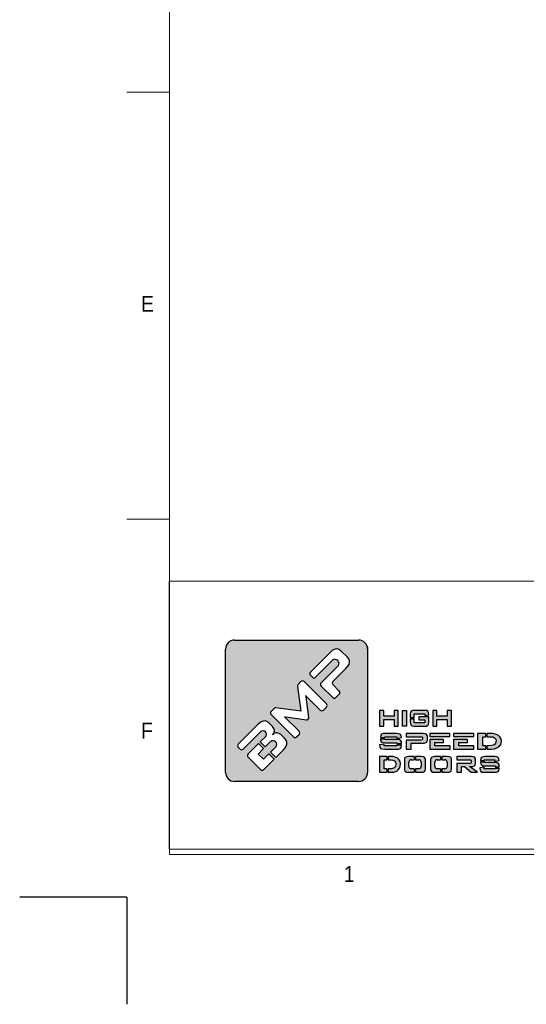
# Model space of a CAD drawing. Header units: inches. Extents: x 0 to 13926, y 0 to 5002.
# Tile 5 of 9: x 6967 to 7912, y 0 to 1839. Entities that reach past the tile are written whole.
import ezdxf

# ---------------------------------------------------------------- set-up
doc = ezdxf.new("R2010")
doc.units = ezdxf.units.IN
doc.header["$MEASUREMENT"] = 0
doc.layers.add('FORMAT', color=7, linetype='Continuous')
doc.styles.add('SLDTEXTSTYLE0', font='GOTHIC.TTF', dxfattribs={"width": 0.913})

# ---------------------------------------------------------------- blocks, each defined once
blk = doc.blocks.new('A$C7C9C4F3F')
at = {"color": 7, "lineweight": 5}
blk.add_line((0, 1765.8), (199.3, 1765.8), dxfattribs=at)
at = {"layer": 'FORMAT', "color": 7, "lineweight": 5}
for p, q in [((199.3, 11304.4), (199.3, 199.3)), ((0, 3758.8), (199.3, 3758.8)), ((199.3, 199.3), (16199.3, 199.3))]:
    blk.add_line(p, q, dxfattribs=at)
at = {"color": 7, "lineweight": 5, "char_height": 73.8, "attachment_point": 1, "style": 'SLDTEXTSTYLE0'}
for s, insert in [('E', (66.4, 2808)), ('1', (1011.8, 145.3))]:
    blk.add_mtext(s, dxfattribs=dict(at, insert=insert))
at = {"layer": 'FORMAT', "color": 7, "lineweight": 5, "insert": (66.4, 815), "char_height": 73.8, "attachment_point": 1, "style": 'SLDTEXTSTYLE0'}
blk.add_mtext('F', dxfattribs=at)

msp = doc.modelspace()

# ---------------------------------------------------------------- hatches: boundary and pattern name
at = {"linetype": 'Continuous'}
h = msp.add_hatch(color=256, dxfattribs=at)
h.set_gradient(color1=(8, 89, 3), color2=(8, 89, 2), one_color=1)
h.paths.add_polyline_path([(7615.9, 433.4), (7615.9, 663.9, 0.414214), (7599.1, 680.7), (7367.5, 680.7, 0.414214), (7350.6, 663.9), (7350.6, 433.4, 0.414214), (7367.5, 416.6), (7599.1, 416.6, 0.414214)])
h.paths.add_polyline_path([(7673.2, 520), (7673.2, 549.4), (7665.5, 549.4), (7665.5, 538.4), (7646, 538.4), (7646, 549.4), (7638.3, 549.4), (7638.3, 520), (7646, 520), (7646, 532.2), (7665.5, 532.2), (7665.5, 520)])
h.paths.add_polyline_path([(7688.8, 520), (7688.8, 549.4), (7681, 549.4), (7681, 520)])
h.paths.add_polyline_path([(7703.1, 526.4), (7703.1, 533.6), (7695.4, 533.6), (7695.4, 527.2), (7695.7, 524.3), (7697, 521.5), (7698.9, 520.5), (7703, 520), (7722.6, 520), (7725.8, 520.2), (7728.5, 521.5), (7729.6, 523.2), (7730.2, 527.2), (7730.2, 537.5), (7711.8, 537.5), (7711.8, 531.6), (7722.6, 531.6), (7722.6, 526.4)])
h.paths.add_polyline_path([(7730.2, 542.5), (7729.9, 545.1), (7728.5, 547.8), (7726.6, 548.9), (7722.6, 549.4), (7703, 549.4), (7699.7, 549.1), (7697, 547.8), (7696, 546.2), (7695.4, 542.2), (7695.4, 536.1), (7703.1, 536.1), (7703.1, 543.2), (7722.6, 543.2), (7722.6, 540.1), (7730.2, 541.3)])
h.paths.add_polyline_path([(7745.1, 538.4), (7745.1, 549.4), (7737.4, 549.4), (7737.4, 520), (7745.1, 520), (7745.1, 532.2), (7764.6, 532.2), (7764.6, 520), (7772.3, 520), (7772.3, 549.4), (7764.6, 549.4), (7764.6, 538.4)])
h.paths.add_polyline_path([(7678.6, 502), (7676.7, 504.8), (7674.4, 505.8), (7669.3, 506.3), (7649.2, 506.3), (7645.2, 506.1), (7641.8, 504.8), (7640.5, 503.1), (7639.8, 499.1), (7639.8, 499), (7648.4, 499), (7648.4, 500.3), (7670.2, 500.3), (7670.2, 497.1), (7678.9, 498.5), (7678.9, 499.6)])
h.paths.add_polyline_path([(7677.3, 493.7), (7674.9, 494.8), (7669.8, 495.3), (7648.4, 495.3), (7648.4, 496.5), (7639.8, 496.5), (7639.8, 495.9), (7640.1, 493.1), (7641.8, 490.3), (7644.1, 489.2), (7649.2, 488.7), (7670.6, 488.7), (7670.6, 487.3), (7679.3, 487.3), (7679.3, 488.1), (7679, 490.9)])
h.paths.add_polyline_path([(7678.6, 480.2), (7679.3, 484.2), (7679.3, 484.8), (7670.6, 484.8), (7670.6, 483.3), (7647, 483.3), (7647, 486.6), (7638.3, 485.3), (7638.3, 484.2), (7638.7, 481.2), (7640.3, 478.5), (7642.8, 477.4), (7647.8, 476.9), (7669.8, 476.9), (7673.8, 477.2), (7677.3, 478.5)])
h.paths.add_polyline_path([(7697.5, 476.9), (7697.5, 487.9), (7719, 487.9), (7721.8, 488.1), (7725.5, 489.4), (7726.6, 490.4), (7727.7, 494), (7727.7, 500.3), (7727.5, 502), (7725.5, 504.9), (7723.8, 505.7), (7719, 506.3), (7688, 506.3), (7688, 500.3), (7715.3, 500.3), (7717.7, 500), (7718.3, 498.7), (7718.3, 495.7), (7717.7, 494.3), (7715.3, 493.9), (7688, 493.9), (7688, 476.9)])
h.paths.add_polyline_path([(7769.8, 476.9), (7769.8, 483.3), (7741.5, 483.3), (7741.5, 489.3), (7757.8, 489.3), (7757.8, 495.2), (7731.8, 495.2), (7731.8, 476.9)])
h.paths.add_polyline_path([(7814.5, 476.9), (7814.5, 483.3), (7786.2, 483.3), (7786.2, 489.3), (7802.5, 489.3), (7802.5, 495.2), (7776.5, 495.2), (7776.5, 476.9)])
h.paths.add_polyline_path([(7836.6, 476.9), (7836.6, 483.3), (7830.9, 483.3), (7830.9, 500.2), (7836.6, 500.2), (7836.6, 506.3), (7821.2, 506.3), (7821.2, 476.9)])
h.paths.add_polyline_path([(7857.4, 479.2), (7860.9, 481.4), (7863.5, 484.4), (7863.7, 484.7), (7865.2, 488.1), (7865.6, 491.8), (7865.6, 493.2), (7864.7, 496.9), (7863, 500), (7860.2, 502.6), (7858, 503.8), (7854.3, 505.2), (7849.8, 506.1), (7844.7, 506.3), (7839.1, 506.3), (7839.1, 500.2), (7844.8, 500.2), (7849.4, 499.7), (7853, 498.1), (7855, 495.7), (7855.8, 491.9), (7855.8, 491.6), (7854.8, 487.9), (7852.4, 485.3), (7850.4, 484.4), (7846.3, 483.6), (7840.8, 483.3), (7839.1, 483.3), (7839.1, 476.9), (7842.6, 476.9), (7847.4, 477), (7851.5, 477.5), (7853.4, 477.8)])
h.paths.add_polyline_path([(7814.2, 500.4), (7814.2, 506.3), (7776.5, 506.3), (7776.5, 500.4)])
h.paths.add_polyline_path([(7769.5, 500.4), (7769.5, 506.3), (7731.8, 506.3), (7731.8, 500.4)])
h.paths.add_polyline_path([(7651.7, 457.1), (7651.7, 463.2), (7638.3, 463.2), (7638.3, 433.8), (7651.7, 433.8), (7651.7, 440.2), (7646.8, 440.2), (7646.8, 457.1)])
h.paths.add_polyline_path([(7667.4, 462.1), (7663.5, 463), (7659, 463.2), (7654.2, 463.2), (7654.2, 457.1), (7659.1, 457.1), (7663.2, 456.6), (7666.3, 455), (7668, 452.6), (7668.7, 448.8), (7668.7, 448.5), (7667.9, 444.7), (7665.8, 442.2), (7664, 441.4), (7660.4, 440.5), (7655.6, 440.2), (7654.2, 440.2), (7654.2, 433.8), (7657.1, 433.8), (7661.4, 433.9), (7665, 434.3), (7666.7, 434.7), (7670.2, 436.1), (7673.2, 438.3), (7675.6, 441.3), (7675.7, 441.6), (7677, 445), (7677.4, 448.7), (7677.4, 450.1), (7676.6, 453.8), (7675.1, 456.9), (7672.6, 459.4), (7670.7, 460.7)])
h.paths.add_polyline_path([(7703, 457.1), (7703, 463.2), (7692.8, 463.2), (7689.2, 462.9), (7686.2, 461.7), (7685.1, 459.9), (7684.5, 456), (7684.5, 441), (7684.7, 438.1), (7686.2, 435.4), (7688.3, 434.3), (7692.8, 433.8), (7703, 433.8), (7703, 440.2), (7697.1, 440.2, -0.414214), (7692.9, 444.5), (7692.9, 452.9, -0.414214), (7697.1, 457.1)])
h.paths.add_polyline_path([(7723.9, 458.9), (7722.4, 461.7), (7720.2, 462.7), (7715.7, 463.2), (7705.6, 463.2), (7705.6, 457.1), (7711.5, 457.1, -0.414214), (7715.7, 452.9), (7715.7, 444.5, -0.414214), (7711.5, 440.2), (7705.6, 440.2), (7705.6, 433.8), (7715.7, 433.8), (7719.4, 434.1), (7722.4, 435.4), (7723.5, 437.1), (7724.1, 441), (7724.1, 456)])
h.paths.add_polyline_path([(7751.8, 457.1), (7751.8, 463.2), (7741.5, 463.2), (7738, 462.9), (7735, 461.7), (7733.8, 459.9), (7733.1, 456), (7733.1, 441), (7733.5, 438.1), (7735, 435.4), (7737, 434.3), (7741.5, 433.8), (7751.8, 433.8), (7751.8, 440.2), (7745.9, 440.2, -0.414214), (7741.7, 444.5), (7741.7, 452.9, -0.414214), (7745.9, 457.1)])
h.paths.add_polyline_path([(7772.5, 458.9), (7771, 461.7), (7768.9, 462.7), (7764.5, 463.2), (7754.3, 463.2), (7754.3, 457.1), (7760.2, 457.1, -0.414214), (7764.4, 452.9), (7764.4, 444.5, -0.414214), (7760.2, 440.2), (7754.3, 440.2), (7754.3, 433.8), (7764.5, 433.8), (7768, 434.1), (7771, 435.4), (7772.2, 437.1), (7772.8, 441), (7772.8, 456)])
h.paths.add_polyline_path([(7817.4, 458.9), (7815.7, 461.8), (7814, 462.7), (7809.8, 463.2), (7782.5, 463.2), (7782.5, 457.3), (7806.6, 457.3), (7808.8, 456.9), (7809.3, 455.6), (7809.3, 452.1), (7808.8, 450.8), (7806.6, 450.4), (7782.5, 450.4), (7782.5, 433.8), (7790.9, 433.8), (7790.9, 444.5), (7796.9, 444.5), (7809.5, 433.8), (7820.8, 433.8), (7806.4, 444.5), (7809.8, 444.5), (7812.3, 444.7), (7815.7, 446), (7816.6, 446.9), (7817.5, 450.6), (7817.5, 457.2)])
h.paths.add_polyline_path([(7834.4, 456), (7834.4, 457.2), (7853.6, 457.2), (7853.6, 454), (7861.2, 455.5), (7861.2, 456.5), (7860.9, 458.9), (7859.4, 461.7), (7857.3, 462.7), (7852.9, 463.2), (7835.2, 463.2), (7831.6, 462.9), (7828.6, 461.7), (7827.4, 459.9), (7826.8, 456), (7826.8, 456)])
h.paths.add_polyline_path([(7857.7, 451.7), (7853.2, 452.2), (7834.4, 452.2), (7834.4, 453.4), (7826.8, 453.4), (7826.8, 452.9), (7827.1, 449.9), (7828.6, 447.2), (7830.7, 446.1), (7835.2, 445.6), (7854, 445.6), (7854, 444.2), (7861.6, 444.2), (7861.6, 444.9), (7861.3, 447.8), (7859.8, 450.6)])
h.paths.add_polyline_path([(7861, 437.1), (7861.6, 441), (7861.6, 441.6), (7854, 441.6), (7854, 440.2), (7833.2, 440.2), (7833.2, 443.6), (7825.5, 442.3), (7825.5, 441), (7825.9, 438.2), (7827.3, 435.4), (7829.4, 434.3), (7833.9, 433.8), (7853.2, 433.8), (7856.8, 434.1), (7859.8, 435.4)])
h.paths.add_polyline_path([(7374.6, 486.3), (7411.8, 523.5), (7415.7, 526.7), (7419.3, 528.8), (7422.7, 529.6), (7426.5, 529.1), (7430.2, 527.2), (7432.8, 525), (7438.4, 519.4), (7441, 515.8), (7441.9, 511.8), (7442, 511.2), (7441, 507.1), (7438.4, 503.9), (7441.5, 506.4), (7445.5, 507.4), (7446.3, 507.4), (7450.3, 506.5), (7454, 504.3), (7455.3, 503.2), (7461.1, 497.4), (7463.8, 493.8), (7465.1, 489.9), (7464.9, 486.2), (7463.8, 482.8), (7461.8, 479.2), (7458.9, 475.5), (7456.5, 473), (7444.7, 461.2), (7434.7, 471.2), (7444.9, 481.4, 0.86713), (7435, 491.3), (7424.8, 481.1), (7415.5, 490.5), (7425.7, 500.6, 0.88875), (7416.6, 509.7), (7383.9, 477.1, -0.414214), (7377.9, 477.1), (7374.6, 480.4, -0.414088)], flags=16)
h.paths.add_polyline_path([(7435.9, 547.5), (7441.4, 553.1, -0.234445), (7444.9, 554.3), (7491.6, 548), (7485, 594.3, -0.236379), (7486.2, 597.9), (7491.6, 603.3, -0.414214), (7497.6, 603.3), (7539.2, 561.7, -0.414214), (7539.2, 555.7), (7533.4, 549.9, -0.414418), (7527.4, 549.9), (7501.3, 576.2), (7500.6, 576.9), (7501, 574.9), (7506.5, 536.4, -0.235808), (7505.3, 532.9), (7505.2, 532.8, -0.236783), (7501.6, 531.6), (7463.7, 537.1), (7460.7, 537.6), (7461.7, 536.6), (7487.9, 510.4, -0.414214), (7487.9, 504.4), (7483.4, 500, -0.414214), (7477.5, 500), (7435.9, 541.6, -0.413615)], flags=16)
h.paths.add_polyline_path([(7393, 468), (7412.5, 487.5), (7421.8, 478.1), (7411.7, 467.9), (7421.6, 458), (7431.8, 468.2), (7441.7, 458.2), (7422.2, 438.7, -0.414499), (7416.3, 438.7), (7393, 462, -0.414214)], flags=16)
h.paths.add_polyline_path([(7509.2, 621), (7546.4, 658.1), (7550.1, 661.4), (7553.8, 663.4), (7557.2, 664.3), (7560.9, 663.8), (7564.7, 661.9), (7567.4, 659.6), (7577.6, 649.4), (7580.6, 645.6), (7582.1, 641.9), (7582.2, 639.2), (7581.4, 635.8), (7579.3, 632.1), (7576, 628.4), (7551.2, 603.5, 0.413999), (7551.2, 597.6), (7563.1, 585.6, -0.413728), (7563.1, 579.7), (7556.8, 573.4, -0.414825), (7550.8, 573.3), (7529.3, 594.9, -0.414214), (7529.3, 600.9), (7561.7, 633.3, 0.75715), (7551.3, 643.7), (7518.9, 611.3, -0.414295), (7512.9, 611.3), (7509.2, 615, -0.414088)], flags=16)

# ---------------------------------------------------------------- linework, layer by layer
at = {"lineweight": 5}
for p, q in [((7245.6, 790.5), (8454.9, 790.5)), ((7245.6, 790.5), (7245.6, 290.5)), ((7245.6, 290.5), (8454.9, 290.5)), ((7255.9, 280.2), (8465.2, 280.2))]:
    msp.add_line(p, q, dxfattribs=at)
for p, q in [((7367.5, 680.7), (7599.1, 680.7)), ((7350.6, 433.4), (7350.6, 663.9)), ((7553.8, 663.4), (7550.1, 661.4)), ((7557.2, 664.3), (7553.8, 663.4)), ((7560.9, 663.8), (7557.2, 664.3)), ((7564.7, 661.9), (7560.9, 663.8)), ((7546.4, 658.1), (7509.2, 621)), ((7518.9, 611.3), (7551.3, 643.7)), ((7550.1, 661.4), (7546.4, 658.1)), ((7567.4, 659.6), (7564.7, 661.9)), ((7577.6, 649.4), (7567.4, 659.6)), ((7580.6, 645.6), (7577.6, 649.4)), ((7582.1, 641.9), (7580.6, 645.6)), ((7561.7, 633.3), (7529.3, 600.9)), ((7551.2, 603.5), (7576, 628.4)), ((7576, 628.4), (7579.3, 632.1)), ((7579.3, 632.1), (7581.4, 635.8)), ((7581.4, 635.8), (7582.2, 639.2)), ((7582.2, 639.2), (7582.1, 641.9)), ((7509.2, 615), (7512.9, 611.3)), ((7485, 594.3), (7491.6, 548)), ((7491.6, 603.3), (7486.2, 597.9)), ((7539.2, 561.7), (7497.6, 603.3)), ((7529.3, 594.9), (7550.8, 573.3)), ((7563.1, 585.6), (7551.2, 597.6)), ((7501, 574.9), (7500.6, 576.9)), ((7500.6, 576.9), (7501.3, 576.2)), ((7506.5, 536.4), (7501, 574.9)), ((7501.3, 576.2), (7527.4, 549.9)), ((7556.8, 573.4), (7563.1, 579.7)), ((7441.4, 553.1), (7435.9, 547.5)), ((7491.6, 548), (7444.9, 554.3)), ((7533.4, 549.9), (7539.2, 555.7)), ((7435.9, 541.6), (7477.5, 500)), ((7461.7, 536.6), (7460.7, 537.6)), ((7460.7, 537.6), (7463.7, 537.1)), ((7487.9, 510.4), (7461.7, 536.6)), ((7463.7, 537.1), (7501.6, 531.6)), ((7646, 549.4), (7638.3, 549.4)), ((7638.3, 549.4), (7638.3, 520)), ((7646, 538.4), (7646, 549.4)), ((7665.5, 538.4), (7646, 538.4)), ((7673.2, 549.4), (7665.5, 549.4)), ((7665.5, 549.4), (7665.5, 538.4)), ((7673.2, 520), (7673.2, 549.4)), ((7681, 520), (7681, 549.4)), ((7681, 549.4), (7688.8, 549.4)), ((7688.8, 549.4), (7688.8, 520)), ((7696, 546.2), (7695.4, 542.2)), ((7695.4, 542.2), (7695.4, 536.1)), ((7695.4, 536.1), (7703.1, 536.1)), ((7695.4, 533.6), (7695.4, 527.2)), ((7695.4, 533.6), (7703.1, 533.6)), ((7697, 547.8), (7696, 546.2)), ((7699.7, 549.1), (7697, 547.8)), ((7703, 549.4), (7699.7, 549.1)), ((7722.6, 549.4), (7703, 549.4)), ((7703.1, 536.1), (7703.1, 543.2)), ((7703.1, 543.2), (7722.6, 543.2)), ((7703.1, 526.4), (7703.1, 533.6)), ((7730.2, 537.5), (7711.8, 537.5)), ((7711.8, 537.5), (7711.8, 531.6)), ((7726.6, 548.9), (7722.6, 549.4)), ((7722.6, 543.2), (7722.6, 540.1)), ((7722.6, 540.1), (7730.2, 541.3)), ((7728.5, 547.8), (7726.6, 548.9)), ((7729.9, 545.1), (7728.5, 547.8)), ((7730.2, 542.5), (7729.9, 545.1)), ((7730.2, 541.3), (7730.2, 542.5)), ((7730.2, 527.2), (7730.2, 537.5)), ((7745.1, 549.4), (7737.4, 549.4)), ((7737.4, 549.4), (7737.4, 520)), ((7745.1, 538.4), (7745.1, 549.4)), ((7764.6, 538.4), (7745.1, 538.4)), ((7772.3, 549.4), (7764.6, 549.4)), ((7764.6, 549.4), (7764.6, 538.4)), ((7772.3, 520), (7772.3, 549.4)), ((7411.8, 523.5), (7374.6, 486.3)), ((7415.7, 526.7), (7411.8, 523.5)), ((7419.3, 528.8), (7415.7, 526.7)), ((7422.7, 529.6), (7419.3, 528.8)), ((7426.5, 529.1), (7422.7, 529.6)), ((7430.2, 527.2), (7426.5, 529.1)), ((7432.8, 525), (7430.2, 527.2)), ((7438.4, 519.4), (7432.8, 525)), ((7441, 515.8), (7438.4, 519.4)), ((7441.9, 511.8), (7441, 515.8)), ((7505.2, 532.8), (7505.3, 532.9)), ((7638.3, 520), (7646, 520)), ((7646, 520), (7646, 532.2)), ((7646, 532.2), (7665.5, 532.2)), ((7665.5, 532.2), (7665.5, 520)), ((7665.5, 520), (7673.2, 520)), ((7688.8, 520), (7681, 520)), ((7681, 520), (7681, 520)), ((7695.4, 527.2), (7695.7, 524.3)), ((7695.7, 524.3), (7697, 521.5)), ((7697, 521.5), (7698.9, 520.5)), ((7698.9, 520.5), (7703, 520)), ((7703, 520), (7722.6, 520)), ((7722.6, 526.4), (7703.1, 526.4)), ((7711.8, 531.6), (7722.6, 531.6)), ((7722.6, 531.6), (7722.6, 526.4)), ((7722.6, 520), (7725.8, 520.2)), ((7725.8, 520.2), (7728.5, 521.5)), ((7728.5, 521.5), (7729.6, 523.2)), ((7729.6, 523.2), (7730.2, 527.2)), ((7737.4, 520), (7745.1, 520)), ((7745.1, 520), (7745.1, 532.2)), ((7745.1, 532.2), (7764.6, 532.2)), ((7764.6, 532.2), (7764.6, 520)), ((7764.6, 520), (7772.3, 520)), ((7383.9, 477.1), (7416.6, 509.7)), ((7425.7, 500.7), (7415.5, 490.5)), ((7441, 507.1), (7438.2, 503.7)), ((7438.2, 503.7), (7441, 507.1)), ((7441.5, 506.4), (7438.2, 503.7)), ((7438.2, 503.7), (7438.4, 503.8)), ((7438.4, 503.8), (7441, 507.1)), ((7441, 507.1), (7442, 511.2)), ((7445.5, 507.4), (7441.5, 506.4)), ((7442, 511.2), (7441.9, 511.8)), ((7446.3, 507.4), (7445.5, 507.4)), ((7450.3, 506.5), (7446.3, 507.4)), ((7454, 504.3), (7450.3, 506.5)), ((7455.3, 503.2), (7454, 504.3)), ((7461.1, 497.4), (7455.3, 503.2)), ((7463.8, 493.8), (7461.1, 497.4)), ((7483.4, 500), (7487.9, 504.4)), ((7640.5, 503.1), (7639.8, 499.1)), ((7639.8, 499.1), (7639.8, 499)), ((7639.8, 499), (7648.4, 499)), ((7641.8, 504.8), (7640.5, 503.1)), ((7645.2, 506.1), (7641.8, 504.8)), ((7649.2, 506.3), (7645.2, 506.1)), ((7648.4, 499), (7648.4, 500.3)), ((7648.4, 500.3), (7670.2, 500.3)), ((7669.3, 506.3), (7649.2, 506.3)), ((7674.4, 505.8), (7669.3, 506.3)), ((7670.2, 500.3), (7670.2, 497.1)), ((7670.2, 497.1), (7678.9, 498.5)), ((7676.7, 504.8), (7674.4, 505.8)), ((7678.6, 502), (7676.7, 504.8)), ((7678.9, 499.6), (7678.6, 502)), ((7678.9, 498.5), (7678.9, 499.6)), ((7719, 506.3), (7688, 506.3)), ((7688, 506.3), (7688, 500.3)), ((7688, 500.3), (7715.3, 500.3)), ((7715.3, 500.3), (7717.7, 500)), ((7717.7, 500), (7718.3, 498.7)), ((7718.3, 498.7), (7718.3, 495.7)), ((7723.8, 505.7), (7719, 506.3)), ((7725.5, 504.9), (7723.8, 505.7)), ((7727.5, 502), (7725.5, 504.9)), ((7727.7, 500.3), (7727.5, 502)), ((7727.7, 494), (7727.7, 500.3)), ((7769.5, 506.3), (7731.8, 506.3)), ((7731.8, 506.3), (7731.8, 500.4)), ((7731.8, 500.4), (7769.5, 500.4)), ((7769.5, 500.4), (7769.5, 506.3)), ((7814.2, 506.3), (7776.5, 506.3)), ((7776.5, 506.3), (7776.5, 500.4)), ((7776.5, 500.4), (7814.2, 500.4)), ((7814.2, 500.4), (7814.2, 506.3)), ((7836.6, 506.3), (7821.2, 506.3)), ((7821.2, 506.3), (7821.2, 476.9)), ((7830.9, 483.3), (7830.9, 500.2)), ((7830.9, 500.2), (7836.6, 500.2)), ((7836.6, 500.2), (7836.6, 506.3)), ((7844.7, 506.3), (7839.1, 506.3)), ((7839.1, 500.2), (7839.1, 506.3)), ((7839.1, 500.2), (7844.8, 500.2)), ((7849.8, 506.1), (7844.7, 506.3)), ((7844.8, 500.2), (7849.4, 499.7)), ((7849.4, 499.7), (7853, 498.1)), ((7854.3, 505.2), (7849.8, 506.1)), ((7853, 498.1), (7855, 495.7)), ((7858, 503.8), (7854.3, 505.2)), ((7860.2, 502.6), (7858, 503.8)), ((7863, 500), (7860.2, 502.6)), ((7864.7, 496.9), (7863, 500)), ((7865.6, 493.2), (7864.7, 496.9)), ((7374.6, 480.4), (7377.9, 477.1)), ((7412.5, 487.5), (7393, 468)), ((7412.5, 487.5), (7421.8, 478.1)), ((7415.5, 490.5), (7424.8, 481.1)), ((7424.8, 481.1), (7435, 491.3)), ((7444.9, 481.4), (7434.7, 471.2)), ((7458.9, 475.5), (7461.8, 479.2)), ((7461.8, 479.2), (7463.8, 482.8)), ((7465.1, 489.9), (7463.8, 493.8)), ((7463.8, 482.8), (7464.9, 486.2)), ((7464.9, 486.2), (7465.1, 489.9)), ((7647, 486.6), (7638.3, 485.3)), ((7638.3, 485.3), (7638.3, 484.2)), ((7638.3, 484.2), (7638.7, 481.2)), ((7638.7, 481.2), (7640.3, 478.5)), ((7639.8, 496.5), (7639.8, 495.9)), ((7639.8, 496.5), (7648.4, 496.5)), ((7639.8, 495.9), (7640.1, 493.1)), ((7640.1, 493.1), (7641.8, 490.3)), ((7640.3, 478.5), (7642.8, 477.4)), ((7641.8, 490.3), (7644.1, 489.2)), ((7644.1, 489.2), (7649.2, 488.7)), ((7647, 483.3), (7647, 486.6)), ((7670.6, 483.3), (7647, 483.3)), ((7648.4, 495.3), (7648.4, 496.5)), ((7669.8, 495.3), (7648.4, 495.3)), ((7649.2, 488.7), (7670.6, 488.7)), ((7674.9, 494.8), (7669.8, 495.3)), ((7670.6, 488.7), (7670.6, 487.3)), ((7670.6, 487.3), (7679.3, 487.3)), ((7670.6, 484.8), (7670.6, 483.3)), ((7670.6, 484.8), (7679.3, 484.8)), ((7673.8, 477.2), (7677.3, 478.5)), ((7677.3, 493.7), (7674.9, 494.8)), ((7679, 490.9), (7677.3, 493.7)), ((7677.3, 478.5), (7678.6, 480.2)), ((7678.6, 480.2), (7679.3, 484.2)), ((7679.3, 488.1), (7679, 490.9)), ((7679.3, 487.3), (7679.3, 488.1)), ((7679.3, 484.2), (7679.3, 484.8)), ((7715.3, 493.9), (7688, 493.9)), ((7688, 493.9), (7688, 476.9)), ((7697.5, 476.9), (7697.5, 487.9)), ((7697.5, 487.9), (7719, 487.9)), ((7717.7, 494.3), (7715.3, 493.9)), ((7718.3, 495.7), (7717.7, 494.3)), ((7719, 487.9), (7721.8, 488.1)), ((7721.8, 488.1), (7725.5, 489.4)), ((7725.5, 489.4), (7726.6, 490.4)), ((7726.6, 490.4), (7727.7, 494)), ((7731.8, 495.2), (7731.8, 476.9)), ((7757.8, 495.2), (7731.8, 495.2)), ((7741.5, 483.3), (7741.5, 489.3)), ((7741.5, 489.3), (7757.8, 489.3)), ((7769.8, 483.3), (7741.5, 483.3)), ((7757.8, 489.3), (7757.8, 495.2)), ((7769.8, 476.9), (7769.8, 483.3)), ((7776.5, 495.2), (7776.5, 476.9)), ((7802.5, 495.2), (7776.5, 495.2)), ((7786.2, 483.3), (7786.2, 489.3)), ((7786.2, 489.3), (7802.5, 489.3)), ((7814.5, 483.3), (7786.2, 483.3)), ((7802.5, 489.3), (7802.5, 495.2)), ((7814.5, 476.9), (7814.5, 483.3)), ((7836.6, 483.3), (7830.9, 483.3)), ((7836.6, 476.9), (7836.6, 483.3)), ((7840.8, 483.3), (7839.1, 483.3)), ((7839.1, 476.9), (7839.1, 483.3)), ((7846.3, 483.6), (7840.8, 483.3)), ((7850.4, 484.4), (7846.3, 483.6)), ((7852.4, 485.3), (7850.4, 484.4)), ((7854.8, 487.9), (7852.4, 485.3)), ((7853.4, 477.8), (7857.4, 479.2)), ((7855.8, 491.6), (7854.8, 487.9)), ((7855, 495.7), (7855.8, 491.9)), ((7855.8, 491.9), (7855.8, 491.6)), ((7857.4, 479.2), (7860.9, 481.4)), ((7860.9, 481.4), (7863.5, 484.4)), ((7863.5, 484.4), (7863.7, 484.7)), ((7863.7, 484.7), (7865.2, 488.1)), ((7865.2, 488.1), (7865.6, 491.8)), ((7865.6, 491.8), (7865.6, 493.2)), ((7393, 462), (7416.3, 438.7)), ((7411.7, 467.9), (7421.8, 478.1)), ((7421.6, 458), (7411.7, 467.9)), ((7431.8, 468.2), (7421.6, 458)), ((7431.8, 468.2), (7441.7, 458.2)), ((7434.7, 471.2), (7444.7, 461.2)), ((7444.7, 461.2), (7456.5, 473)), ((7456.5, 473), (7458.9, 475.5)), ((7651.7, 463.2), (7638.3, 463.2)), ((7638.3, 463.2), (7638.3, 433.8)), ((7642.8, 477.4), (7647.8, 476.9)), ((7647.8, 476.9), (7669.8, 476.9)), ((7651.7, 463.2), (7651.7, 457.1)), ((7659, 463.2), (7654.2, 463.2)), ((7654.2, 463.2), (7654.2, 457.1)), ((7663.5, 463), (7659, 463.2)), ((7667.4, 462.1), (7663.5, 463)), ((7670.7, 460.7), (7667.4, 462.1)), ((7669.8, 476.9), (7673.8, 477.2)), ((7672.6, 459.4), (7670.7, 460.7)), ((7685.1, 459.9), (7684.5, 456)), ((7686.2, 461.7), (7685.1, 459.9)), ((7689.2, 462.9), (7686.2, 461.7)), ((7688, 476.9), (7697.5, 476.9)), ((7692.8, 463.2), (7689.2, 462.9)), ((7703, 463.2), (7692.8, 463.2)), ((7703, 463.2), (7703, 457.1)), ((7715.7, 463.2), (7705.6, 463.2)), ((7705.6, 463.2), (7705.6, 457.1)), ((7720.2, 462.7), (7715.7, 463.2)), ((7722.4, 461.7), (7720.2, 462.7)), ((7723.9, 458.9), (7722.4, 461.7)), ((7731.8, 476.9), (7769.8, 476.9)), ((7733.8, 459.9), (7733.1, 456)), ((7735, 461.7), (7733.8, 459.9)), ((7738, 462.9), (7735, 461.7)), ((7741.5, 463.2), (7738, 462.9)), ((7751.8, 463.2), (7741.5, 463.2)), ((7751.8, 463.2), (7751.8, 457.1)), ((7764.5, 463.2), (7754.3, 463.2)), ((7754.3, 463.2), (7754.3, 457.1)), ((7768.9, 462.7), (7764.5, 463.2)), ((7771, 461.7), (7768.9, 462.7)), ((7772.5, 458.9), (7771, 461.7)), ((7776.5, 476.9), (7814.5, 476.9)), ((7809.8, 463.2), (7782.5, 463.2)), ((7782.5, 463.2), (7782.5, 457.3)), ((7814, 462.7), (7809.8, 463.2)), ((7815.7, 461.8), (7814, 462.7)), ((7817.4, 458.9), (7815.7, 461.8)), ((7821.2, 476.9), (7836.6, 476.9)), ((7827.4, 459.9), (7826.8, 456)), ((7828.6, 461.7), (7827.4, 459.9)), ((7831.6, 462.9), (7828.6, 461.7)), ((7835.2, 463.2), (7831.6, 462.9)), ((7852.9, 463.2), (7835.2, 463.2)), ((7839.1, 476.9), (7842.6, 476.9)), ((7842.6, 476.9), (7847.4, 477)), ((7847.4, 477), (7851.5, 477.5)), ((7851.5, 477.5), (7853.4, 477.8)), ((7857.3, 462.7), (7852.9, 463.2)), ((7859.4, 461.7), (7857.3, 462.7)), ((7860.9, 458.9), (7859.4, 461.7)), ((7422.2, 438.7), (7441.7, 458.2)), ((7646.8, 440.2), (7646.8, 457.1)), ((7646.8, 457.1), (7651.7, 457.1)), ((7654.2, 457.1), (7659.1, 457.1)), ((7659.1, 457.1), (7663.2, 456.6)), ((7663.2, 456.6), (7666.3, 455)), ((7665.8, 442.2), (7664, 441.4)), ((7667.9, 444.7), (7665.8, 442.2)), ((7666.3, 455), (7668, 452.6)), ((7668.7, 448.5), (7667.9, 444.7)), ((7668, 452.6), (7668.7, 448.8)), ((7668.7, 448.8), (7668.7, 448.5)), ((7675.1, 456.9), (7672.6, 459.4)), ((7676.6, 453.8), (7675.1, 456.9)), ((7675.6, 441.3), (7675.7, 441.6)), ((7675.7, 441.6), (7677, 445)), ((7677.4, 450.1), (7676.6, 453.8)), ((7677, 445), (7677.4, 448.7)), ((7677.4, 448.7), (7677.4, 450.1)), ((7684.5, 456), (7684.5, 441)), ((7692.9, 444.5), (7692.9, 452.9)), ((7697.1, 457.1), (7703, 457.1)), ((7705.6, 457.1), (7711.5, 457.1)), ((7715.7, 452.9), (7715.7, 444.5)), ((7724.1, 456), (7723.9, 458.9)), ((7724.1, 441), (7724.1, 456)), ((7733.1, 456), (7733.1, 441)), ((7741.7, 444.5), (7741.7, 452.9)), ((7745.9, 457.1), (7751.8, 457.1)), ((7754.3, 457.1), (7760.2, 457.1)), ((7764.4, 452.9), (7764.4, 444.5)), ((7772.8, 456), (7772.5, 458.9)), ((7772.8, 441), (7772.8, 456)), ((7782.5, 457.3), (7806.6, 457.3)), ((7806.6, 450.4), (7782.5, 450.4)), ((7782.5, 450.4), (7782.5, 433.8)), ((7790.9, 433.8), (7790.9, 444.5)), ((7790.9, 444.5), (7796.9, 444.5)), ((7796.9, 444.5), (7809.5, 433.8)), ((7820.8, 433.8), (7806.4, 444.5)), ((7806.4, 444.5), (7809.8, 444.5)), ((7806.6, 457.3), (7808.8, 456.9)), ((7808.8, 450.8), (7806.6, 450.4)), ((7808.8, 456.9), (7809.3, 455.6)), ((7809.3, 452.1), (7808.8, 450.8)), ((7809.3, 455.6), (7809.3, 452.1)), ((7809.8, 444.5), (7812.3, 444.7)), ((7812.3, 444.7), (7815.7, 446)), ((7815.7, 446), (7816.6, 446.9)), ((7816.6, 446.9), (7817.5, 450.6)), ((7817.5, 457.2), (7817.4, 458.9)), ((7817.5, 450.6), (7817.5, 457.2)), ((7833.2, 443.6), (7825.5, 442.3)), ((7825.5, 442.3), (7825.5, 441)), ((7826.8, 456), (7826.8, 456)), ((7826.8, 456), (7834.4, 456)), ((7826.8, 453.4), (7826.8, 452.9)), ((7826.8, 453.4), (7834.4, 453.4)), ((7826.8, 452.9), (7827.1, 449.9)), ((7827.1, 449.9), (7828.6, 447.2)), ((7828.6, 447.2), (7830.7, 446.1)), ((7830.7, 446.1), (7835.2, 445.6)), ((7833.2, 440.2), (7833.2, 443.6)), ((7834.4, 456), (7834.4, 457.2)), ((7834.4, 457.2), (7853.6, 457.2)), ((7834.4, 452.2), (7834.4, 453.4)), ((7853.2, 452.2), (7834.4, 452.2)), ((7835.2, 445.6), (7854, 445.6)), ((7857.7, 451.7), (7853.2, 452.2)), ((7853.6, 457.2), (7853.6, 454)), ((7853.6, 454), (7861.2, 455.5)), ((7854, 445.6), (7854, 444.2)), ((7854, 444.2), (7861.6, 444.2)), ((7854, 441.6), (7854, 440.2)), ((7854, 441.6), (7861.6, 441.6)), ((7859.8, 450.6), (7857.7, 451.7)), ((7861.3, 447.8), (7859.8, 450.6)), ((7861.2, 456.5), (7860.9, 458.9)), ((7861.2, 455.5), (7861.2, 456.5)), ((7861.6, 444.9), (7861.3, 447.8)), ((7861.6, 444.2), (7861.6, 444.9)), ((7861.6, 441), (7861.6, 441.6)), ((7638.3, 433.8), (7651.7, 433.8)), ((7651.7, 440.2), (7646.8, 440.2)), ((7651.7, 440.2), (7651.7, 433.8)), ((7655.6, 440.2), (7654.2, 440.2)), ((7654.2, 440.2), (7654.2, 433.8)), ((7654.2, 433.8), (7657.1, 433.8)), ((7660.4, 440.5), (7655.6, 440.2)), ((7657.1, 433.8), (7661.4, 433.9)), ((7664, 441.4), (7660.4, 440.5)), ((7661.4, 433.9), (7665, 434.3)), ((7665, 434.3), (7666.7, 434.7)), ((7666.7, 434.7), (7670.2, 436.1)), ((7670.2, 436.1), (7673.2, 438.3)), ((7673.2, 438.3), (7675.6, 441.3)), ((7684.5, 441), (7684.7, 438.1)), ((7684.7, 438.1), (7686.2, 435.4)), ((7686.2, 435.4), (7688.3, 434.3)), ((7688.3, 434.3), (7692.8, 433.8)), ((7692.8, 433.8), (7703, 433.8)), ((7703, 440.2), (7697.1, 440.2)), ((7703, 440.2), (7703, 433.8)), ((7711.5, 440.2), (7705.6, 440.2)), ((7705.6, 440.2), (7705.6, 433.8)), ((7705.6, 433.8), (7715.7, 433.8)), ((7715.7, 433.8), (7719.4, 434.1)), ((7719.4, 434.1), (7722.4, 435.4)), ((7722.4, 435.4), (7723.5, 437.1)), ((7723.5, 437.1), (7724.1, 441)), ((7733.1, 441), (7733.5, 438.1)), ((7733.5, 438.1), (7735, 435.4)), ((7735, 435.4), (7737, 434.3)), ((7737, 434.3), (7741.5, 433.8)), ((7741.5, 433.8), (7751.8, 433.8)), ((7751.8, 440.2), (7745.9, 440.2)), ((7751.8, 440.2), (7751.8, 433.8)), ((7760.2, 440.2), (7754.3, 440.2)), ((7754.3, 440.2), (7754.3, 433.8)), ((7754.3, 433.8), (7764.5, 433.8)), ((7764.5, 433.8), (7768, 434.1)), ((7768, 434.1), (7771, 435.4)), ((7771, 435.4), (7772.2, 437.1)), ((7772.2, 437.1), (7772.8, 441)), ((7782.5, 433.8), (7790.9, 433.8)), ((7809.5, 433.8), (7820.8, 433.8)), ((7825.5, 441), (7825.9, 438.2)), ((7825.9, 438.2), (7827.3, 435.4)), ((7827.3, 435.4), (7829.4, 434.3)), ((7829.4, 434.3), (7833.9, 433.8)), ((7854, 440.2), (7833.2, 440.2)), ((7833.9, 433.8), (7853.2, 433.8)), ((7853.2, 433.8), (7856.8, 434.1)), ((7856.8, 434.1), (7859.8, 435.4)), ((7859.8, 435.4), (7861, 437.1)), ((7861, 437.1), (7861.6, 441)), ((7599.1, 416.6), (7367.5, 416.6))]:
    msp.add_line(p, q)
at = {"linetype": 'Continuous'}
msp.add_line((7615.9, 667.2), (7615.9, 433.4), dxfattribs=at)
at = {"color": 2}
for q in [(6966.6, 200.4), (7166.6, 0.4)]:
    msp.add_line((7166.6, 200.4), q, dxfattribs=at)
for centre, radius, start, end in [((7367.5, 663.9), 16.8, 90, 180), ((7599.1, 663.9), 16.8, 0, 90), ((7555, 637), 7.64, 330.7537, 119.2784), ((7512.2, 618), 4.21, 135, 224.9755), ((7515.9, 614.3), 4.21, 224.9755, 314.9915), ((7489.1, 594.9), 4.21, 135, 188.1977), ((7494.6, 600.3), 4.21, 45, 135), ((7532.2, 597.9), 4.21, 134.9755, 224.9755), ((7554.2, 600.5), 4.21, 135.042, 225), ((7553.8, 576.3), 4.21, 224.9755, 315.095), ((7560.1, 582.7), 4.21, 315.095, 45), ((7444.4, 550.1), 4.21, 82.3395, 135.1172), ((7536.2, 558.7), 4.21, 315, 45), ((7438.8, 544.6), 4.21, 135.1172, 225), ((7502.3, 535.9), 4.21, 315, 8.0736), ((7530.4, 552.9), 4.21, 224.96, 315), ((7502.2, 535.8), 4.21, 261.7148, 315), ((7420.6, 504.7), 6.47, 321.7419, 128.2581), ((7480.5, 502.9), 4.21, 225, 315), ((7485, 507.4), 4.21, 315, 45), ((7377.6, 483.3), 4.21, 135, 224.9755), ((7439.3, 485.6), 7.08, 323.1909, 126.909), ((7380.9, 480), 4.21, 224.9755, 314.9755), ((7395.9, 465), 4.21, 134.9755, 224.9755), ((7697.1, 452.9), 4.21, 90, 180), ((7697.1, 444.5), 4.21, 180, 270), ((7711.5, 452.9), 4.21, 0, 90), ((7711.5, 444.5), 4.21, 270, 0), ((7745.9, 452.9), 4.21, 90, 180), ((7745.9, 444.5), 4.21, 180, 270), ((7760.2, 452.9), 4.21, 0, 90), ((7760.2, 444.5), 4.21, 270, 0), ((7367.5, 433.4), 16.8, 180, 270), ((7419.2, 441.7), 4.21, 224.9755, 315.0313), ((7599.1, 433.4), 16.8, 270, 0)]:
    msp.add_arc(centre, radius, start, end)

# ---------------------------------------------------------------- block references
at = {"xscale": 0.4, "yscale": 0.4, "zscale": 0.4}
msp.add_blockref('A$C7C9C4F3F', (7166.6, 200.4), dxfattribs=at)

doc.saveas('drawing.dxf')
